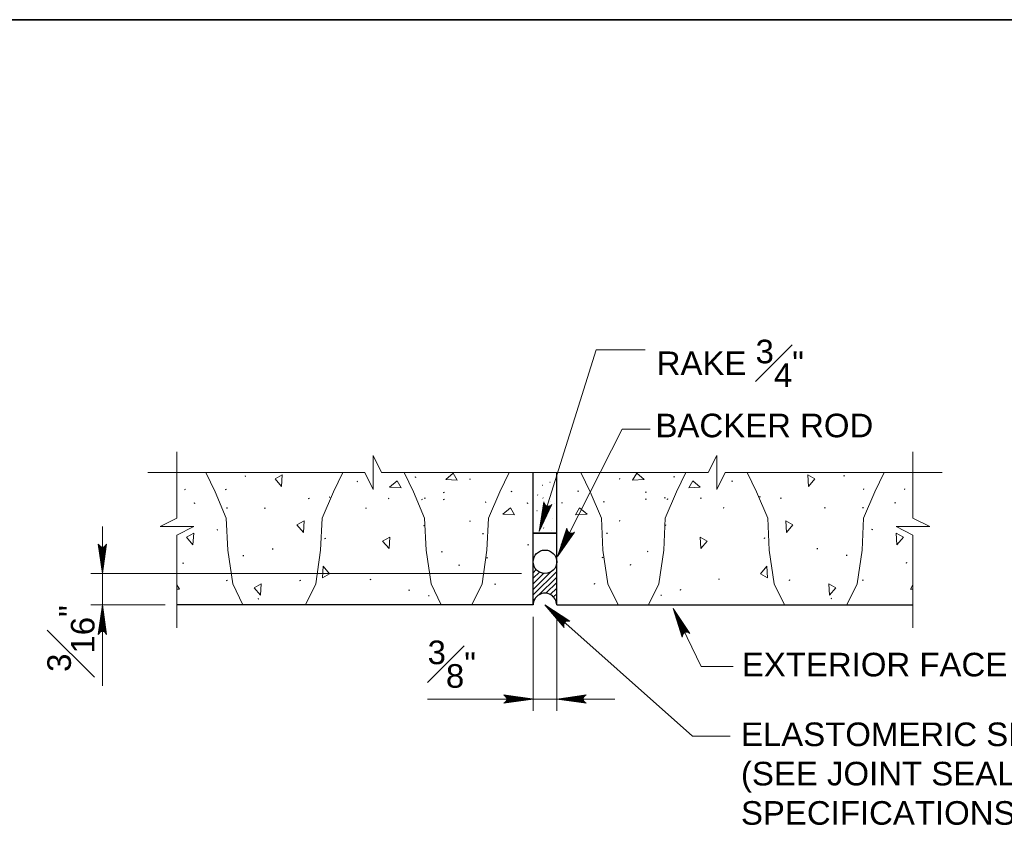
# Model space of a CAD drawing. Extents: x -1004 to 916, y -640 to 704.
# Tile 20 of 21: x 225 to 476, y 495 to 704. Entities that reach past the tile are written whole.
import ezdxf

# ---------------------------------------------------------------- set-up
doc = ezdxf.new("R2010")
doc.units = 0
doc.header["$MEASUREMENT"] = 0
for name, color, linetype, lineweight in [('Level 1', 7, 'Continuous', 18), ('Level 15', 7, 'Continuous', 18), ('Level 46', 7, 'Continuous', 18), ('Level 50', 7, 'Continuous', 18), ('Level 53', 7, 'Continuous', 18), ('Level 54', 7, 'Continuous', 18)]:
    doc.layers.add(name, color=color, linetype=linetype, lineweight=lineweight)
doc.styles.add('NOTES', font='romans.shx')

# ---------------------------------------------------------------- blocks, each defined once
blk = doc.blocks.new('LARROW_8')
at = {"color": 0, "linetype": 'ByBlock', "lineweight": -2, "flags": 128}
blk.add_lwpolyline([(-4.93, 0.71), (0, 0), (-4.92, -0.71), (-4.77, -0.59), (-4.55, -0.38), (-4.44, -0.19), (-4.42, 0), (-4.46, 0.21), (-4.57, 0.41), (-4.79, 0.61), (-4.93, 0.71), (-0.15, 0.01), (-4.76, -0.67), (-4.62, -0.56), (-4.39, -0.34), (-4.32, -0.06), (-4.37, 0.22), (-4.5, 0.41), (-4.67, 0.57), (-4.78, 0.65), (-0.41, 0.01), (-4.56, -0.59), (-4.41, -0.49), (-4.33, -0.37), (-4.25, -0.21), (-4.21, 0.01), (-4.23, 0.19), (-4.32, 0.33), (-4.5, 0.44), (-4.61, 0.58), (-0.71, 0.01), (-4.33, -0.5), (-4.17, -0.3), (-4.12, -0.06), (-4.14, 0.22), (-4.45, 0.51), (-1.05, 0.02), (-4.12, -0.41), (-4.07, -0.26), (-3.98, -0.04), (-4.04, 0.21), (-4.28, 0.43), (-1.36, 0.02), (-4.01, -0.31), (-3.92, -0.14), (-3.88, 0.04), (-4.07, 0.33), (-1.73, 0.02), (-3.85, -0.24), (-3.79, -0.11), (-3.77, 0.04), (-3.92, 0.25), (-2.17, 0.02), (-3.71, -0.15), (-3.67, 0.05), (-3.81, 0.17), (-2.53, 0.02), (-3.61, -0.09), (-3.63, 0.1), (-2.9, 0.02), (-3.57, -0.03), (-3.59, 0.03), (-3.36, 0.03)], dxfattribs=at)
blk = doc.blocks.new('LARROW_6')
at = {"layer": 'Level 46', "color": 1, "linetype": 'Continuous', "lineweight": 18, "flags": 128}
blk.add_lwpolyline([(-4.93, 0.71), (0, 0), (-4.92, -0.71), (-4.77, -0.59), (-4.55, -0.38), (-4.44, -0.19), (-4.42, 0), (-4.46, 0.21), (-4.57, 0.41), (-4.79, 0.61), (-4.93, 0.71), (-0.15, 0.01), (-4.76, -0.67), (-4.62, -0.56), (-4.39, -0.34), (-4.32, -0.06), (-4.37, 0.22), (-4.5, 0.41), (-4.67, 0.57), (-4.78, 0.65), (-0.41, 0.01), (-4.55, -0.59), (-4.41, -0.49), (-4.33, -0.37), (-4.25, -0.21), (-4.21, 0.01), (-4.23, 0.19), (-4.32, 0.33), (-4.5, 0.44), (-4.61, 0.58), (-0.71, 0.01), (-4.33, -0.5), (-4.17, -0.3), (-4.12, -0.06), (-4.14, 0.22), (-4.45, 0.51), (-1.05, 0.02), (-4.12, -0.41), (-4.07, -0.26), (-3.98, -0.04), (-4.04, 0.21), (-4.28, 0.43), (-1.36, 0.02), (-4.01, -0.32), (-3.92, -0.14), (-3.88, 0.04), (-4.07, 0.33), (-1.73, 0.02), (-3.85, -0.24), (-3.79, -0.11), (-3.77, 0.04), (-3.92, 0.25), (-2.17, 0.02), (-3.71, -0.15), (-3.67, 0.05), (-3.81, 0.17), (-2.53, 0.02), (-3.61, -0.09), (-3.63, 0.1), (-2.9, 0.02), (-3.57, -0.03), (-3.59, 0.03), (-3.36, 0.03)], dxfattribs=at)

msp = doc.modelspace()

# ---------------------------------------------------------------- linework, layer by layer
at = {"layer": 'Level 1', "color": 3, "linetype": 'Continuous', "lineweight": 35}
msp.add_3dface([(-1003.74, 704.14), (916.28, 704.14), (916.28, -639.88), (-1003.74, -639.88)], dxfattribs=at)
at = {"layer": 'Level 15', "color": 7, "linetype": 'Continuous', "lineweight": 25}
for p, q in [((356.11, 555.25), (356.11, 588.96)), ((362.09, 555.25), (362.09, 588.96)), ((356.11, 555.25), (265.47, 555.25)), ((362.09, 555.25), (452.73, 555.25))]:
    msp.add_line(p, q, dxfattribs=at)
at = {"layer": 'Level 15', "color": 7, "linetype": 'Continuous', "lineweight": 35}
msp.add_line((356.11, 573.49), (362.09, 573.49), dxfattribs=at)
at = {"layer": 'Level 15', "color": 7, "linetype": 'Continuous', "lineweight": 25}
msp.add_circle((359.1, 566.23), 2.99, dxfattribs=at)
msp.add_arc((359.1, 555.25), 2.99, 359.997, 180, dxfattribs=at)
at = {"layer": 'Level 46', "color": 1, "linetype": 'Continuous', "lineweight": 18, "flags": 128}
for points in [[(384.62, 620.16), (372.09, 620.16), (357.6, 573.97)], [(385.85, 600.01), (378.73, 600.01), (362.27, 567.58)], [(406.23, 521.87), (396.65, 521.87), (359.08, 555.29)], [(406.97, 539.56), (398.86, 539.56), (391.74, 554.31)]]:
    msp.add_lwpolyline(points, dxfattribs=at)
at = {"layer": 'Level 50', "color": 1, "linetype": 'Continuous', "lineweight": 18}
for p, q in [((246.51, 534.66), (246.51, 575.2)), ((353.12, 563.25), (243.52, 563.25)), ((262.48, 555.25), (243.52, 555.25)), ((356.11, 552.25), (356.11, 528.33)), ((362.09, 552.25), (362.09, 528.33)), ((329.24, 531.32), (376.9, 531.32))]:
    msp.add_line(p, q, dxfattribs=at)
at = {"layer": 'Level 53', "color": 2, "linetype": 'Continuous', "lineweight": 25}
for p, q in [((282.81, 588.05), (283.03, 588.11)), ((311.3, 586.69), (311.53, 586.76)), ((326.1, 587.79), (326.33, 587.85)), ((339.95, 587.24), (340.17, 587.31)), ((360.39, 586.39), (360.36, 586.42)), ((378.25, 587.24), (378.03, 587.31)), ((392.1, 587.79), (391.87, 587.85)), ((406.9, 586.69), (406.67, 586.76)), ((435.39, 588.05), (435.17, 588.11)), ((267.44, 584.6), (267.66, 584.67)), ((277.85, 584.6), (278.08, 584.67)), ((333.3, 583.88), (333.52, 583.94)), ((350.49, 584.12), (350.72, 584.18)), ((358.43, 585.62), (358.4, 585.65)), ((367.71, 584.12), (367.48, 584.18)), ((384.9, 583.88), (384.68, 583.94)), ((440.35, 584.6), (440.12, 584.67)), ((450.76, 584.6), (450.54, 584.67)), ((269.86, 581.14), (270.09, 581.21)), ((298.92, 582.36), (299.15, 582.42)), ((304.25, 582.66), (304.48, 582.73)), ((319.26, 582.36), (319.49, 582.42)), ((327.74, 582.11), (327.97, 582.18)), ((328.47, 582.42), (328.69, 582.49)), ((333.3, 582.11), (333.52, 582.18)), ((343.95, 581.39), (344.18, 581.45)), ((354.61, 581.14), (354.84, 581.21)), ((357.27, 583.21), (357.23, 583.24)), ((358.61, 582.44), (358.57, 582.48)), ((360.53, 581.63), (360.5, 581.67)), ((363.59, 581.14), (363.36, 581.21)), ((374.25, 581.39), (374.02, 581.45)), ((384.9, 582.11), (384.68, 582.18)), ((389.73, 582.42), (389.51, 582.49)), ((390.46, 582.11), (390.23, 582.18)), ((398.94, 582.36), (398.71, 582.42)), ((413.95, 582.66), (413.72, 582.73)), ((419.28, 582.36), (419.05, 582.42)), ((448.34, 581.14), (448.11, 581.21)), ((278.09, 579.93), (278.32, 580)), ((287.73, 579.87), (287.96, 579.94)), ((313.49, 579.87), (313.72, 579.94)), ((357.08, 579.19), (357.04, 579.23)), ((361.47, 581.11), (361.44, 581.14)), ((404.71, 579.87), (404.48, 579.94)), ((430.47, 579.87), (430.24, 579.94)), ((440.11, 579.93), (439.88, 580)), ((339.95, 576.58), (340.17, 576.65)), ((360.95, 577.16), (360.91, 577.19)), ((378.25, 576.58), (378.03, 576.65)), ((275.67, 574.39), (275.9, 574.45)), ((328.29, 575.48), (328.52, 575.55)), ((358.8, 574.8), (358.76, 574.83)), ((360.88, 574.08), (360.84, 574.11)), ((389.91, 575.48), (389.68, 575.55)), ((442.53, 574.39), (442.3, 574.45)), ((303.08, 572.19), (303.31, 572.26)), ((343.23, 573.39), (343.45, 573.45)), ((374.98, 573.39), (374.75, 573.45)), ((415.12, 572.19), (414.89, 572.26)), ((289.72, 569.51), (289.95, 569.57)), ((332.81, 568.78), (333.04, 568.84)), ((354.75, 570.55), (354.97, 570.61)), ((363.45, 570.55), (363.23, 570.61)), ((385.39, 568.78), (385.16, 568.84)), ((428.48, 569.51), (428.25, 569.57)), ((282.25, 567.8), (282.48, 567.87)), ((344.33, 567.25), (344.56, 567.32)), ((373.87, 567.25), (373.64, 567.32)), ((435.95, 567.8), (435.72, 567.87)), ((266.95, 565.87), (267.18, 565.93)), ((337.17, 565.38), (337.4, 565.45)), ((381.03, 565.38), (380.8, 565.45)), ((451.25, 565.87), (451.02, 565.93)), ((278.09, 561.51), (278.32, 561.57)), ((296.74, 561.51), (296.97, 561.57)), ((314.66, 561.75), (314.89, 561.81)), ((403.54, 561.75), (403.31, 561.81)), ((421.46, 561.51), (421.23, 561.57)), ((440.11, 561.51), (439.88, 561.57)), ((324.46, 559.02), (324.68, 559.09)), ((346.37, 560.53), (346.6, 560.6)), ((371.83, 560.53), (371.6, 560.6)), ((393.74, 559.02), (393.52, 559.09)), ((286.09, 556.83), (286.31, 556.89)), ((329.43, 557.63), (329.66, 557.69)), ((388.77, 557.63), (388.54, 557.69)), ((432.11, 556.83), (431.89, 556.89))]:
    msp.add_line(p, q, dxfattribs=at)
at = {"layer": 'Level 53', "color": 2, "linetype": 'Continuous', "lineweight": 18}
for p, q in [((356.11, 564.88), (356.34, 565.11)), ((356.11, 563.46), (356.89, 564.24)), ((356.11, 557.81), (362.09, 563.78)), ((361.74, 564.84), (362.09, 565.19)), ((356.11, 562.05), (357.68, 563.62)), ((356.11, 559.22), (360.5, 563.6)), ((356.11, 560.63), (358.75, 563.27)), ((357.45, 557.72), (362.09, 562.36)), ((359.35, 558.22), (362.09, 560.95)), ((360.45, 557.9), (362.09, 559.54)), ((356.11, 556.39), (356.63, 556.91)), ((361.26, 557.29), (362.09, 558.12)), ((361.82, 556.44), (362.09, 556.71)), ((362.08, 555.29), (362.09, 555.29))]:
    msp.add_line(p, q, dxfattribs=at)
at = {"layer": 'Level 53', "color": 2, "linetype": 'Continuous', "lineweight": 18, "flags": 128}
for points in [[(282.27, 555.25), (279.65, 560.64), (278.43, 569.19), (278.02, 577.33), (275.17, 584.05), (272.79, 588.96)], [(298.19, 555.25), (300.81, 560.64), (302.03, 569.19), (302.44, 577.33), (305.29, 584.05), (307.67, 588.96)], [(332.73, 555.25), (330.11, 560.64), (328.89, 569.19), (328.48, 577.33), (325.63, 584.05), (323.25, 588.96)], [(340.51, 555.25), (343.13, 560.64), (344.35, 569.19), (344.76, 577.33), (347.61, 584.05), (349.99, 588.96)], [(377.69, 555.25), (375.07, 560.64), (373.85, 569.19), (373.44, 577.33), (370.59, 584.05), (368.21, 588.96)], [(385.47, 555.25), (388.09, 560.64), (389.31, 569.19), (389.72, 577.33), (392.57, 584.05), (394.95, 588.96)], [(420.01, 555.25), (417.39, 560.64), (416.17, 569.19), (415.76, 577.33), (412.91, 584.05), (410.53, 588.96)], [(435.93, 555.25), (438.55, 560.64), (439.77, 569.19), (440.18, 577.33), (443.03, 584.05), (445.41, 588.96)], [(265.47, 560.37), (266.1, 559.26), (265.47, 559.3)], [(452.73, 560.37), (452.1, 559.26), (452.73, 559.3)]]:
    msp.add_lwpolyline(points, dxfattribs=at)
at = {"layer": 'Level 53', "color": 2, "linetype": 'Continuous', "lineweight": 18}
for points in [[(333.86, 587.15), (335.77, 588.78), (336.8, 586.96)], [(384.34, 587.15), (382.43, 588.78), (381.4, 586.96)], [(292.06, 585.41), (290.43, 587.33), (292.25, 588.35)], [(319.58, 585.21), (321.5, 586.84), (322.52, 585.02)], [(398.62, 585.21), (396.7, 586.84), (395.68, 585.02)], [(426.14, 585.41), (427.77, 587.33), (425.95, 588.35)], [(348.39, 578.36), (350.3, 579.99), (351.33, 578.17)], [(369.81, 578.36), (367.9, 579.99), (366.87, 578.17)], [(297.63, 573.71), (296, 575.62), (297.82, 576.65)], [(420.57, 573.71), (422.2, 575.62), (420.38, 576.65)], [(269.54, 570.55), (267.91, 572.47), (269.73, 573.5)], [(319.43, 569.59), (317.8, 571.5), (319.62, 572.53)], [(398.77, 569.59), (400.4, 571.5), (398.58, 572.53)], [(448.66, 570.55), (450.29, 572.47), (448.47, 573.5)], [(302.67, 565.11), (304.3, 563.19), (302.48, 562.16)], [(415.53, 565.11), (413.9, 563.19), (415.72, 562.16)], [(286.74, 557.71), (285.1, 559.62), (286.92, 560.65)], [(431.47, 557.71), (433.1, 559.62), (431.28, 560.65)]]:
    msp.add_3dface(points, dxfattribs=at)
at = {"layer": 'Level 54', "color": 92, "linetype": 'Continuous', "lineweight": 18}
for p, q in [((265.47, 594.23), (265.47, 577.34)), ((452.73, 594.23), (452.73, 577.34)), ((313.23, 588.96), (258.08, 588.96)), ((317.55, 588.96), (400.65, 588.96)), ((404.97, 588.96), (460.12, 588.96)), ((265.47, 573.03), (265.47, 549.44)), ((452.73, 573.03), (452.73, 549.44))]:
    msp.add_line(p, q, dxfattribs=at)
at = {"layer": 'Level 54', "color": 92, "linetype": 'Continuous', "lineweight": 18, "flags": 128}
for points in [[(317.55, 588.96), (315.39, 593.28), (315.39, 584.65), (313.23, 588.96)], [(400.65, 588.96), (402.81, 593.28), (402.81, 584.65), (404.97, 588.96)], [(265.47, 577.34), (261.16, 575.18), (269.78, 575.18), (265.47, 573.03)], [(452.73, 577.34), (457.04, 575.18), (448.42, 575.18), (452.73, 573.03)]]:
    msp.add_lwpolyline(points, dxfattribs=at)

# ---------------------------------------------------------------- block references
at = {"layer": 'Level 46', "color": 1, "linetype": 'Continuous', "lineweight": 18}
for p, xscale, yscale, zscale, rotation in [((357.6, 573.97), 1.523999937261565, 1.523999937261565, 1.523999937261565, 252.5863677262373), ((362.27, 567.58), 1.52399986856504, 1.52399986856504, 1.52399986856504, 243.1020775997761), ((359.08, 555.29), 1.523999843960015, 1.523999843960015, 1.523999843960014, 138.3499057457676), ((391.74, 554.31), 1.523999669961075, 1.523999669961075, 1.523999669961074, 115.7810132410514)]:
    msp.add_blockref('LARROW_6', p, dxfattribs=dict(at, xscale=xscale, yscale=yscale, zscale=zscale, rotation=rotation))
at = {"layer": 'Level 50', "color": 1, "linetype": 'Continuous', "lineweight": 18, "xscale": 1.519127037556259, "zscale": 0.03174999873}
for p, yscale, rotation in [((246.51, 563.25), -1.469972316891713, 270), ((246.51, 555.25), -1.469972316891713, 90), ((362.09, 531.32), 1.469972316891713, 180)]:
    msp.add_blockref('LARROW_8', p, dxfattribs=dict(at, yscale=yscale, rotation=rotation))
at = {"layer": 'Level 50', "color": 1, "linetype": 'Continuous', "lineweight": 18, "xscale": 1.519127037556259, "yscale": 1.469972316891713, "zscale": 0.03174999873}
msp.add_blockref('LARROW_8', (356.11, 531.32), dxfattribs=at)

# ---------------------------------------------------------------- texts
at = {"layer": 'Level 46', "color": 1, "linetype": 'Continuous', "lineweight": 25, "char_height": 6, "attachment_point": 1, "style": 'NOTES'}
for s, insert in [('\\A1;\\fArial|b0|i0|c0|p39;RAKE \\S3#4;"', (387.53, 622.73)), ('\\fArial|b0|i0|c0|p39;ELASTOMERIC SEALANT\\P(SEE JOINT SEALING\\PSPECIFICATIONS)', (408.96, 525.35))]:
    msp.add_mtext(s, dxfattribs=dict(at, insert=insert))
at = {"layer": 'Level 46', "color": 1, "linetype": 'Continuous', "lineweight": 25, "char_height": 6, "attachment_point": 1, "line_spacing_factor": 0.722892, "style": 'NOTES'}
for s, insert in [('\\fArial|b0|i0|c0|p39;BACKER ROD', (387.21, 603.91)), ('\\fArial|b0|i0|c0|p39;EXTERIOR FACE', (409.19, 543.08))]:
    msp.add_mtext(s, dxfattribs=dict(at, insert=insert))
at = {"layer": 'Level 50', "color": 1, "linetype": 'Continuous', "lineweight": 25, "insert": (232.49, 538.22), "char_height": 6, "attachment_point": 1, "rotation": 90, "style": 'NOTES'}
msp.add_mtext('\\A1;\\fArial|b0|i0|c0|p39;\\S3#16;"', dxfattribs=at)
at = {"layer": 'Level 50', "color": 1, "linetype": 'Continuous', "lineweight": 25, "insert": (329.24, 546.19), "char_height": 6, "attachment_point": 1, "style": 'NOTES'}
msp.add_mtext('\\A1;\\fArial|b0|i0|c0|p39;\\S3#8;"', dxfattribs=at)

doc.saveas('drawing.dxf')
